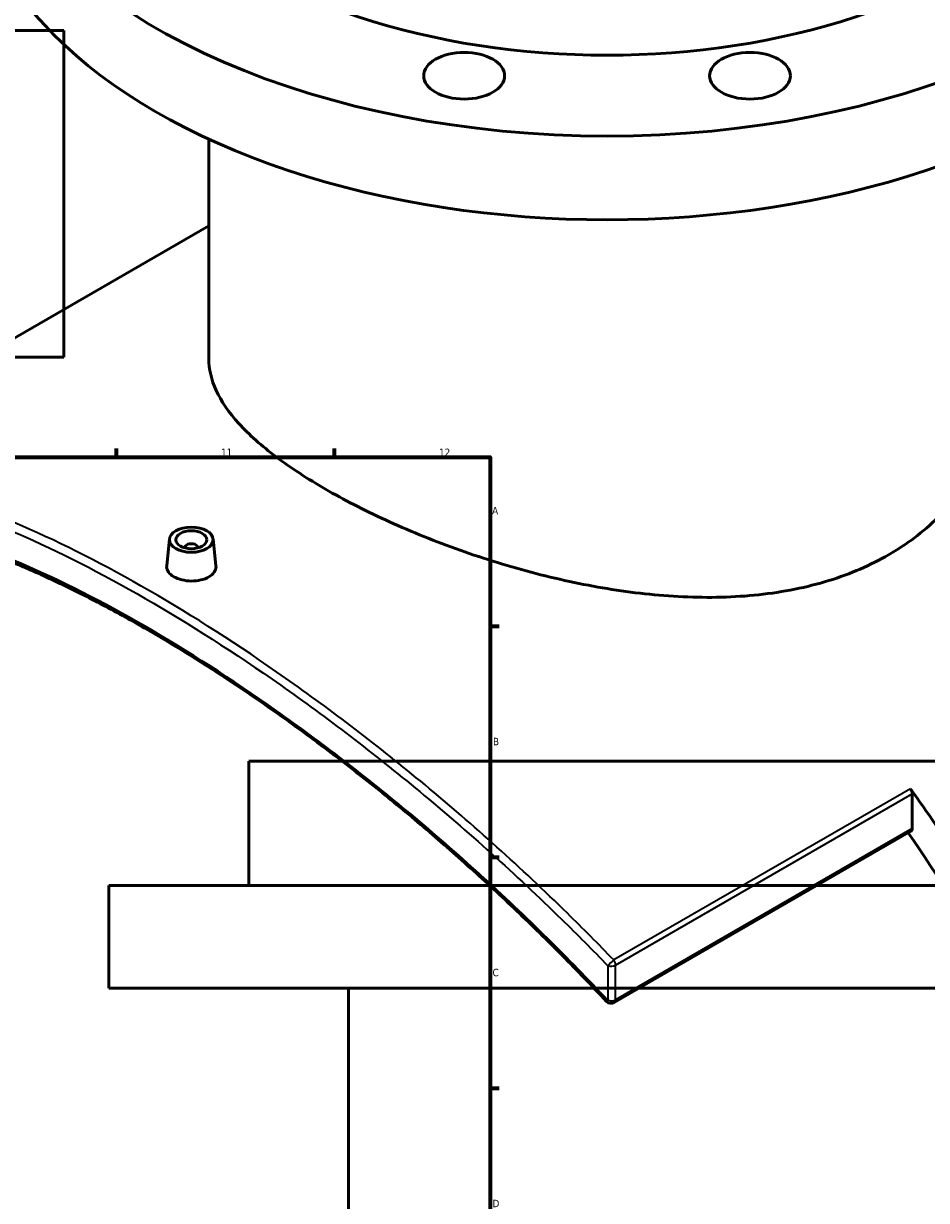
# Model space of a CAD drawing. Header units: millimetres. Extents: x -579 to 1127, y -250 to 921.
# Tile 9 of 11: x 671 to 961, y 335 to 713. Entities that reach past the tile are written whole.
import ezdxf

# ---------------------------------------------------------------- set-up
doc = ezdxf.new("R2010")
doc.units = ezdxf.units.MM
for name, color, linetype, lineweight in [('Border (ANSI)', 7, 'Continuous', 70), ('Visible (ANSI)', 7, 'Continuous', 50), ('Visible Narrow (ANSI)', 7, 'Continuous', 35)]:
    doc.layers.add(name, color=color, linetype=linetype, lineweight=lineweight)
doc.styles.add('Note Text (ANSI)', font='tahoma.ttf')

# ---------------------------------------------------------------- blocks, each defined once
blk = doc.blocks.new('Borders Default Border')
at = {"layer": 'Border (ANSI)'}
for p, q in [((700.83, 574), (700.83, 576.8)), ((770.92, 574), (770.92, 576.8)), ((821, 519.75), (823.8, 519.75)), ((821, 445.5), (823.8, 445.5)), ((821, 371.25), (823.8, 371.25))]:
    blk.add_line(p, q, dxfattribs=at)
at = {"layer": 'Border (ANSI)', "flags": 128}
blk.add_lwpolyline([(20, 20), (20, 574), (821, 574), (821, 20), (20, 20)], dxfattribs=at)
at = {"layer": 'Border (ANSI)', "color": 5, "true_color": 0x0000ff, "char_height": 2.4, "attachment_point": 7, "style": 'Note Text (ANSI)'}
for s, insert in [('11', (734.43, 574.4)), ('12', (804.52, 574.4)), ('A', (821.58, 555.68)), ('B', (821.87, 481.43)), ('C', (821.71, 407.13)), ('D', (821.72, 332.93))]:
    blk.add_mtext(s, dxfattribs=dict(at, insert=insert))

msp = doc.modelspace()

# ---------------------------------------------------------------- linework, layer by layer
at = {"layer": 'Visible (ANSI)'}
for p, q in [((683.86, 711.21), (648.27, 711.21)), ((683.86, 711.21), (683.86, 606.21)), ((730.53, 605.69), (730.53, 676.26)), ((590.92, 567.81), (730.53, 648.41)), ((648.27, 606.21), (683.86, 606.21)), ((717.9, 547.77), (716.97, 539.1)), ((722.89, 545.07), (722.89, 544.87)), ((726.89, 545.07), (726.89, 544.87)), ((731.87, 547.77), (732.8, 539.11)), ((1063.38, 476.32), (743.38, 476.32)), ((743.38, 436.32), (743.38, 476.32)), ((956.64, 454.71), (956.64, 465.8)), ((956.23, 453.79), (860.84, 398.72)), ((1108.38, 436.32), (698.38, 436.32)), ((698.38, 403.32), (698.38, 436.32)), ((1108.38, 403.32), (698.38, 403.32)), ((775.38, 216.32), (775.38, 403.32))]:
    msp.add_line(p, q, dxfattribs=at)
msp.add_arc((859.84, 400.46), 2, 222.9843, 300, dxfattribs=at)
for centre, major_axis, start_param, end_param in [((858.53, 795.65), (-205, 0), 5.274453, 10.43351), ((858.53, 795.65), (-160, 0), 0, 3.141593), ((858.53, 768.71), (-205, 0), 0, 3.141593), ((724.89, 545.07), (-2, 0), 2.963882, 6.460896), ((955.23, 466.62), (1, -1.73), 0.785398, 1.741166), ((821.41, 325.14), (-165, 285.79), 4.710653, 4.882759), ((955.23, 455.53), (1, -1.73), 0, 0.785398), ((821.41, 325.14), (157.5, -272.8), 1.549477, 1.710951)]:
    msp.add_ellipse(centre, major_axis=major_axis, ratio=0.57735, start_param=start_param, end_param=end_param, dxfattribs=at)
for centre, major_axis in [((812.59, 696.66), (13, 0)), ((904.47, 696.66), (13, 0)), ((724.89, 547.52), (-7, 0)), ((724.89, 547.52), (5, 0))]:
    msp.add_ellipse(centre, major_axis=major_axis, ratio=0.57735, dxfattribs=at)
for points, knots in [([(949.04, 542.67), (943.29, 539.35), (936.81, 536.53), (922.74, 532.19), (915.16, 530.67), (899.4, 528.98), (891.2, 528.79), (874.76, 529.54), (866.5, 530.48), (850.57, 533.1), (842.32, 534.88), (825.87, 539.25), (817.67, 541.83), (801.9, 547.52), (794.31, 550.63), (780.25, 557.1), (773.77, 560.45), (762.28, 567.08), (756.91, 570.57), (747.48, 577.67), (743.43, 581.28), (736.93, 588.45), (734.49, 592.01), (731.29, 598.99), (730.53, 602.4), (730.53, 605.69)], [0, 0, 0, 0, 2.439879, 2.439879, 4.879757, 4.879757, 7.319636, 7.319636, 9.759514, 9.759514, 12.197232, 12.197232, 14.63495, 14.63495, 17.072668, 17.072668, 19.510386, 19.510386, 21.948104, 21.948104, 24.385822, 24.385822, 26.82354, 26.82354, 29.261258, 29.261258, 29.261258, 29.261258]), ([(986.53, 605.69), (986.53, 599.77), (985.78, 593.64), (982.58, 581.55), (980.13, 575.59), (973.64, 564.44), (969.58, 559.23), (960.16, 550.01), (954.79, 545.99), (949.04, 542.67)], [68.282029, 68.282029, 68.282029, 68.282029, 70.721908, 70.721908, 73.161787, 73.161787, 75.601665, 75.601665, 78.041544, 78.041544, 78.041544, 78.041544]), ([(858.38, 399.09), (853.71, 404.1), (848.97, 409.04), (839.35, 418.74), (834.48, 423.52), (824.63, 432.88), (819.66, 437.48), (809.65, 446.47), (804.6, 450.87), (794.48, 459.47), (789.39, 463.66), (779.21, 471.82), (774.1, 475.79), (763.91, 483.49), (758.83, 487.22), (748.69, 494.42), (743.64, 497.89), (733.62, 504.56), (728.64, 507.77), (718.77, 513.88), (713.89, 516.79), (704.24, 522.32), (699.47, 524.94), (690.08, 529.85), (685.45, 532.15), (676.36, 536.43), (671.9, 538.4), (663.15, 542.02), (658.87, 543.66), (650.49, 546.6), (646.4, 547.9), (638.43, 550.15), (634.55, 551.1), (627.01, 552.65), (623.35, 553.25), (617.13, 553.99), (614.53, 554.2), (610.1, 554.41), (608.23, 554.44), (603.66, 554.37), (601, 554.21), (595.84, 553.63), (593.35, 553.21), (590.93, 552.67)], [5.670368, 5.670368, 5.670368, 5.670368, 7.73127, 7.73127, 9.792172, 9.792172, 11.853074, 11.853074, 13.913976, 13.913976, 15.974878, 15.974878, 18.03578, 18.03578, 20.096682, 20.096682, 22.157584, 22.157584, 24.218486, 24.218486, 26.279388, 26.279388, 28.34029, 28.34029, 30.401192, 30.401192, 32.462094, 32.462094, 34.522996, 34.522996, 36.583898, 36.583898, 38.6448, 38.6448, 40.705702, 40.705702, 42.251379, 42.251379, 43.410636, 43.410636, 45.149522, 45.149522, 46.888408, 46.888408, 46.888408, 46.888408]), ([(730.5, 535.55), (729.8, 535.14), (728.9, 534.79), (726.95, 534.34), (725.89, 534.23), (723.89, 534.25), (722.83, 534.38), (720.88, 534.86), (719.99, 535.22), (718.58, 536.03), (717.97, 536.54), (717.16, 537.66), (716.96, 538.26), (716.96, 538.92), (716.96, 539.01), (716.97, 539.1)], [0, 0, 0, 0, 0.298819, 0.298819, 0.597639, 0.597639, 0.896386, 0.896386, 1.195134, 1.195134, 1.493882, 1.493882, 1.792629, 1.792629, 1.841075, 1.841075, 1.841075, 1.841075]), ([(732.8, 539.11), (732.81, 539.01), (732.82, 538.92), (732.82, 538.24), (732.62, 537.61), (731.81, 536.47), (731.2, 535.95), (730.5, 535.55)], [4.1341327, 4.1341327, 4.1341327, 4.1341327, 4.1828969, 4.1828969, 4.4817163, 4.4817163, 4.7805356, 4.7805356, 4.7805356, 4.7805356])]:
    msp.add_open_spline(points, degree=3, knots=knots, dxfattribs=at)
at = {"layer": 'Visible Narrow (ANSI)'}
for p, q in [((956.04, 467.48), (860.66, 412.41)), ((861.26, 410.73), (956.64, 465.8)), ((956.64, 454.71), (861.26, 399.64)), ((858.77, 410.58), (858.77, 399.48)), ((861.26, 399.64), (861.26, 410.73))]:
    msp.add_line(p, q, dxfattribs=at)
for centre, major_axis, ratio, start_param, end_param in [((859.84, 411.55), (-1.44, -1.39), 0.03397, 4.077504, 5.523807), ((859.84, 411.55), (-1, 1.73), 0.57735, 3.926991, 4.882759), ((859.84, 411.55), (2, 0), 0.57735, 4.143898, 5.497787), ((859.84, 400.46), (-1.46, -1.36), 0.016171, 5.52423, 6.283185), ((859.84, 400.46), (-2, 0), 0.57735, 1.002306, 2.356194), ((859.84, 400.46), (1, -1.73), 0.57735, 0, 0.785398)]:
    msp.add_ellipse(centre, major_axis=major_axis, ratio=ratio, start_param=start_param, end_param=end_param, dxfattribs=at)
for points, knots in [([(860.66, 412.41), (855.76, 417.5), (850.8, 422.51), (830.91, 441.99), (815.53, 455.81), (785.1, 481.06), (770.05, 492.57), (740.32, 513.5), (725.64, 522.91), (711.45, 531.11), (697.26, 539.3), (683.56, 546.27), (657.58, 557.51), (645.31, 561.77), (620.03, 568.02), (607.43, 569.32), (594.4, 568.27), (592.64, 568.07), (590.92, 567.81)], [-43.338199, -43.338199, -43.338199, -43.338199, -41.231279, -41.231279, -35.001724, -35.001724, -29.017441, -29.017441, -23.033153, -23.033153, -23.033153, -17.048866, -17.048866, -11.064583, -11.064583, -3.78512, -3.78512, -2.62313, -2.62313, -2.62313, -2.62313]), ([(590.52, 565.45), (592.08, 565.67), (593.68, 565.84), (606.47, 566.84), (619.01, 565.52), (644.17, 559.24), (656.38, 554.98), (682.25, 543.77), (695.9, 536.82), (710.04, 528.66), (724.18, 520.49), (738.8, 511.12), (768.43, 490.29), (783.43, 478.84), (813.77, 453.72), (829.1, 439.98), (848.93, 420.61), (853.88, 415.63), (858.77, 410.58)], [2.727867, 2.727867, 2.727867, 2.727867, 3.78512, 3.78512, 11.064583, 11.064583, 17.048866, 17.048866, 23.033153, 23.033153, 23.033153, 29.017441, 29.017441, 35.001724, 35.001724, 41.231279, 41.231279, 43.338199, 43.338199, 43.338199, 43.338199]), ([(858.77, 399.48), (852.47, 406.23), (846.03, 412.84), (825.22, 433.4), (810.44, 446.77), (781.14, 471.23), (766.63, 482.38), (737.93, 502.65), (723.76, 511.75), (710.04, 519.68), (696.32, 527.6), (683.06, 534.33), (657.91, 545.15), (646.01, 549.24), (621.29, 555.25), (608.89, 556.44), (595.34, 555.17), (592.89, 554.82), (590.52, 554.36)], [5.670368, 5.670368, 5.670368, 5.670368, 8.435728, 8.435728, 14.46782, 14.46782, 20.27478, 20.27478, 26.081746, 26.081746, 26.081746, 31.888712, 31.888712, 37.695672, 37.695672, 44.861312, 44.861312, 46.493192, 46.493192, 46.493192, 46.493192])]:
    msp.add_open_spline(points, degree=3, knots=knots, dxfattribs=at)

# ---------------------------------------------------------------- block references
msp.add_blockref('Borders Default Border', (0, 0))

doc.saveas('drawing.dxf')
